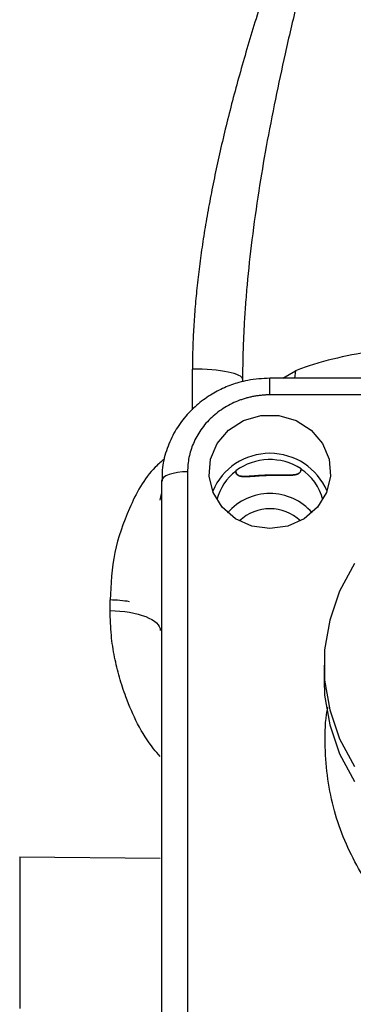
# Model space of a CAD drawing. Header units: inches. Extents: x 0.3 to 33.9, y 0.2 to 21.7.
# Tile 6 of 21: x 7.785 to 8.556, y 10.515 to 12.787. Entities that reach past the tile are written whole.
import ezdxf

# ---------------------------------------------------------------- set-up
doc = ezdxf.new("R2010")
doc.units = ezdxf.units.IN
doc.header["$MEASUREMENT"] = 0
doc.layers.add('SLD-0', color=7, linetype='Continuous', lineweight=25)
doc.styles.add('SLDTEXTSTYLE1', font='TXT', dxfattribs={"width": 0.605})
doc.dimstyles.new('SLDDIMSTYLE0', dxfattribs={"dimtxt": 0.222453, "dimasz": 0.13, "dimexe": 0, "dimexo": 0.0625, "dimgap": 0.055613, "dimtad": 0, "dimtih": 1, "dimtoh": 1, "dimrnd": 1e-09, "dimzin": 12, "dimdsep": 46, "dimtxsty": 'SLDTEXTSTYLE1', "dimsah": 1, "dimcen": 0.09, "dimadec": 0, "dimazin": 3, "dimtfac": 1, "dimtofl": 0, "dimtmove": 0, "dimatfit": 3, "dimfxl": 0, "dimfrac": 2, "dimtolj": 1, "dimtzin": 12, "dimarcsym": 0})
doc.dimstyles.new('SLDDIMSTYLE1', dxfattribs={"dimtxt": 0.222453, "dimasz": 0.13, "dimexe": 0, "dimexo": 0.0625, "dimgap": 0.055613, "dimtad": 0, "dimtih": 1, "dimtoh": 1, "dimrnd": 1e-09, "dimzin": 4, "dimdsep": 46, "dimtxsty": 'SLDTEXTSTYLE1', "dimsah": 1, "dimcen": 0.09, "dimadec": 0, "dimazin": 1, "dimtfac": 1, "dimtofl": 0, "dimtmove": 0, "dimatfit": 3, "dimfxl": 0, "dimfrac": 2, "dimtolj": 1, "dimtzin": 12, "dimarcsym": 0})

# ---------------------------------------------------------------- blocks, each defined once
blk = doc.blocks.new('_D_1')
at = {"layer": 'SLD-0'}
for p, q in [((10, 15.6478), (3.123, 15.6478)), ((3.248, 15.6478), (3.248, 11.7404)), ((2.9934, 11.3839), (2.917, 11.3839)), ((2.917, 11.3839), (2.917, 11.0423)), ((3.5026, 11.3839), (3.579, 11.3839)), ((3.579, 11.3839), (3.579, 11.0423)), ((2.917, 11.0423), (2.9934, 11.0423)), ((3.579, 11.0423), (3.5026, 11.0423)), ((3.248, 7.1032), (3.248, 10.9914)), ((8.7337, 7.1032), (3.123, 7.1032))]:
    blk.add_line(p, q, dxfattribs=at)
for points in [[(3.248, 15.6478), (3.228, 15.5178), (3.268, 15.5178)], [(3.248, 7.1032), (3.268, 7.2332), (3.228, 7.2332)]]:
    blk.add_solid(points, dxfattribs=at)
at = {"layer": 'SLD-0', "char_height": 0.22917, "attachment_point": 1, "style": 'SLDTEXTSTYLE1'}
for s, insert in [('8.54', (2.9509, 11.7303)), ('217', (2.9934, 11.3377))]:
    blk.add_mtext(s, dxfattribs=dict(at, insert=insert))
blk = doc.blocks.new('_D_2')
at = {"layer": 'SLD-0'}
for p, q in [((10, 15.6478), (4.3041, 15.6478)), ((4.4291, 15.6478), (4.4291, 12.6762)), ((4.0472, 12.3197), (3.9708, 12.3197)), ((3.9708, 12.3197), (3.9708, 11.9781)), ((4.811, 12.3197), (4.8874, 12.3197)), ((4.8874, 12.3197), (4.8874, 11.9781)), ((3.9708, 11.9781), (4.0472, 11.9781)), ((4.8874, 11.9781), (4.811, 11.9781)), ((4.4291, 8.3432), (4.4291, 11.9272)), ((7.56, 8.3432), (4.3041, 8.3432))]:
    blk.add_line(p, q, dxfattribs=at)
for points in [[(4.4291, 15.6478), (4.4091, 15.5178), (4.4491, 15.5178)], [(4.4291, 8.3432), (4.4491, 8.4732), (4.4091, 8.4732)]]:
    blk.add_solid(points, dxfattribs=at)
at = {"layer": 'SLD-0', "char_height": 0.22917, "attachment_point": 1, "style": 'SLDTEXTSTYLE1'}
for s, insert in [('7.30', (4.132, 12.6661)), ('185.5', (4.0472, 12.2735))]:
    blk.add_mtext(s, dxfattribs=dict(at, insert=insert))
blk = doc.blocks.new('_D_3')
at = {"layer": 'SLD-0'}
for p, q in [((4.8671, 12.0532), (4.8671, 18.956)), ((10.05, 15.6978), (10.05, 18.956)), ((7.0676, 18.849), (6.9912, 18.849)), ((6.9912, 18.849), (6.9912, 18.5074)), ((7.8315, 18.849), (7.9079, 18.849)), ((7.9079, 18.849), (7.9079, 18.5074)), ((4.8671, 18.831), (6.8639, 18.831)), ((10.05, 18.831), (8.0352, 18.831)), ((6.9912, 18.5074), (7.0676, 18.5074)), ((7.9079, 18.5074), (7.8315, 18.5074))]:
    blk.add_line(p, q, dxfattribs=at)
for points in [[(4.8671, 18.831), (4.9971, 18.811), (4.9971, 18.851)], [(10.05, 18.831), (9.92, 18.851), (9.92, 18.811)]]:
    blk.add_solid(points, dxfattribs=at)
at = {"layer": 'SLD-0', "char_height": 0.22917, "attachment_point": 1, "style": 'SLDTEXTSTYLE1'}
for s, insert in [('5.18', (7.1525, 19.1954)), ('131.6', (7.0676, 18.8028))]:
    blk.add_mtext(s, dxfattribs=dict(at, insert=insert))

msp = doc.modelspace()

# ---------------------------------------------------------------- linework, layer by layer
at = {"color": 8, "linetype": 'Continuous', "lineweight": 25}
for p, q in [((8.1841, 11.8871), (8.1841, 11.981)), ((8.393, 11.9597), (8.422, 11.9768)), ((8.422, 11.9768), (8.42, 11.9597)), ((8.363, 11.9212), (8.363, 11.9597)), ((8.738, 11.9212), (8.363, 11.9212)), ((7.7855, 10.8554), (8.11, 10.852))]:
    msp.add_line(p, q, dxfattribs=at)
at = {"color": 7, "linetype": 'Continuous', "lineweight": 25}
for p, q in [((8.3, 11.9576), (8.3, 11.9518)), ((8.738, 11.9597), (8.363, 11.9597)), ((8.4349, 11.7508), (8.4343, 11.7501)), ((8.173, 11.7438), (8.173, 10.3434)), ((8.2851, 11.7455), (8.2844, 11.7462)), ((8.113, 11.7223), (8.113, 10.3219)), ((8.11, 11.678), (8.113, 11.6926)), ((7.9941, 11.4234), (7.9941, 11.4479)), ((8.488, 11.2978), (8.488, 11.2631))]:
    msp.add_line(p, q, dxfattribs=at)
at = {"color": 7, "linetype": 'Continuous', "lineweight": 25, "flags": 128}
for points in [[(8.363, 11.6126), (8.3215, 11.6185), (8.2838, 11.6354), (8.2531, 11.662), (8.2322, 11.6959), (8.2229, 11.734), (8.226, 11.773), (8.2413, 11.8094), (8.2674, 11.84), (8.302, 11.862), (8.342, 11.8735), (8.3839, 11.8735), (8.4239, 11.862), (8.4585, 11.84), (8.4846, 11.8094), (8.4999, 11.773), (8.5031, 11.734), (8.4937, 11.6959), (8.4728, 11.662), (8.4421, 11.6354), (8.4044, 11.6185), (8.363, 11.6126)], [(8.173, 11.7438), (8.1613, 11.7434), (8.15, 11.7422), (8.1396, 11.7402), (8.1305, 11.7375), (8.1231, 11.7343), (8.1175, 11.7305), (8.1141, 11.7265), (8.113, 11.7223)], [(8.558, 11.5319), (8.524, 11.4682), (8.501, 11.4014), (8.4894, 11.3326), (8.4894, 11.2631), (8.501, 11.1943), (8.524, 11.1274), (8.558, 11.0637)], [(8.488, 11.2631), (8.4894, 11.2284), (8.501, 11.1596), (8.524, 11.0927), (8.558, 11.029)]]:
    msp.add_lwpolyline(points, dxfattribs=at)
at = {"color": 7, "linetype": 'Continuous', "lineweight": 25}
for centre, radius, start, end in [((8.363, 11.643), 0.1434, 22.9822, 157.0178), ((8.363, 11.6389), 0.133, 57.2935, 126.2087), ((8.3723, 11.652), 0.116, 13.4616, 57.6869), ((8.3528, 11.6524), 0.1151, 126.0511, 166.6519), ((8.363, 11.5636), 0.1299, 41.3382, 138.6618), ((8.363, 11.556), 0.1024, 46.5538, 133.4462)]:
    msp.add_arc(centre, radius, start, end, dxfattribs=at)
for points, knots in [([(8.6667, 13.6543), (8.6622, 13.6441), (8.6533, 13.6238), (8.6401, 13.5935), (8.6271, 13.5635), (8.6144, 13.5339), (8.6019, 13.5046), (8.5896, 13.4756), (8.5776, 13.4471), (8.5658, 13.4188), (8.5543, 13.391), (8.543, 13.3635), (8.5319, 13.3364), (8.5211, 13.3097), (8.5105, 13.2833), (8.5001, 13.2574), (8.49, 13.2319), (8.4802, 13.2068), (8.4705, 13.182), (8.4611, 13.1577), (8.4519, 13.1338), (8.443, 13.1104), (8.4343, 13.0873), (8.4259, 13.0647), (8.4177, 13.0425), (8.4097, 13.0207), (8.4019, 12.9994), (8.3944, 12.9785), (8.3872, 12.958), (8.3801, 12.938), (8.3734, 12.9184), (8.3668, 12.8992), (8.3605, 12.8805), (8.3544, 12.8623), (8.3437, 12.8294), (8.3286, 12.7821), (8.31, 12.7205), (8.2927, 12.66), (8.2766, 12.6006), (8.2618, 12.5424), (8.2483, 12.4853), (8.2361, 12.4294), (8.2252, 12.3748), (8.2155, 12.3213), (8.2072, 12.269), (8.2001, 12.218), (8.1943, 12.1682), (8.1898, 12.1196), (8.1866, 12.0723), (8.1845, 12.0262), (8.1843, 11.9959), (8.1841, 11.981)], [0, 0, 0, 0, 0.019824, 0.039356, 0.058597, 0.077547, 0.096206, 0.114575, 0.132653, 0.150441, 0.167939, 0.185146, 0.202064, 0.218691, 0.235029, 0.251078, 0.266838, 0.282308, 0.297489, 0.312381, 0.326985, 0.3413, 0.355327, 0.369066, 0.382516, 0.395679, 0.408554, 0.421142, 0.433443, 0.445456, 0.457183, 0.468623, 0.479777, 0.490645, 0.501226, 0.538314, 0.574568, 0.609996, 0.644605, 0.678405, 0.711405, 0.743616, 0.775046, 0.80571, 0.835617, 0.864782, 0.893218, 0.920942, 0.947968, 0.974314, 1, 1, 1, 1]), ([(8.6667, 13.6543), (8.6625, 13.6411), (8.6541, 13.6153), (8.6419, 13.5771), (8.6302, 13.5403), (8.6189, 13.5047), (8.6082, 13.4705), (8.5979, 13.4376), (8.5881, 13.4061), (8.5789, 13.3759), (8.5701, 13.3472), (8.5618, 13.3198), (8.554, 13.2939), (8.5467, 13.2693), (8.5201, 13.1795), (8.478, 13.032), (8.4314, 12.8522), (8.3986, 12.7124), (8.3751, 12.6027), (8.3546, 12.4971), (8.3363, 12.3887), (8.3213, 12.2824), (8.3118, 12.1947), (8.3065, 12.1298), (8.3035, 12.0849), (8.3015, 12.0413), (8.3002, 11.999), (8.3, 11.9713), (8.3, 11.9576)], [0, 0, 0, 0, 0.024774, 0.048652, 0.071634, 0.09372, 0.114911, 0.135206, 0.154605, 0.173108, 0.190715, 0.207427, 0.223243, 0.238164, 0.252188, 0.386662, 0.503956, 0.570973, 0.631657, 0.694917, 0.753569, 0.818032, 0.876673, 0.902835, 0.928246, 0.952909, 0.976826, 1, 1, 1, 1]), ([(8.5849, 12.0191), (8.5564, 12.0147), (8.5259, 12.0085), (8.4829, 11.9973), (8.469, 11.9932), (8.4498, 11.987), (8.4437, 11.9849), (8.4321, 11.9806), (8.4268, 11.9786), (8.422, 11.9768)], [0, 0, 0, 0, 0.5, 0.5, 0.75, 0.75, 0.875, 0.875, 1, 1, 1, 1]), ([(8.363, 11.9597), (8.3458, 11.9588), (8.3216, 11.9575), (8.2866, 11.9489), (8.2573, 11.9384), (8.2244, 11.921), (8.1928, 11.8977), (8.1641, 11.8682), (8.1401, 11.8328), (8.1228, 11.7922), (8.1134, 11.7545), (8.114, 11.7308), (8.1142, 11.7223)], [0, 0, 0, 0, 0.1315813, 0.1863494, 0.2771137, 0.3719701, 0.4743137, 0.5819599, 0.6942595, 0.8109291, 0.9321184, 1, 1, 1, 1]), ([(8.363, 11.9212), (8.36, 11.9212), (8.354, 11.9211), (8.345, 11.9205), (8.3361, 11.9195), (8.3273, 11.9181), (8.3186, 11.9164), (8.31, 11.9143), (8.3014, 11.9117), (8.2898, 11.9077), (8.2754, 11.9016), (8.2587, 11.8925), (8.243, 11.8817), (8.2284, 11.8695), (8.2152, 11.8559), (8.2037, 11.8412), (8.194, 11.8256), (8.1862, 11.8096), (8.1802, 11.7934), (8.176, 11.7771), (8.1734, 11.7606), (8.1731, 11.7494), (8.173, 11.7438)], [0, 0, 0, 0, 0.030234, 0.060268, 0.09017, 0.120006, 0.149845, 0.179753, 0.209799, 0.240047, 0.304325, 0.368671, 0.434317, 0.500033, 0.565678, 0.631394, 0.695671, 0.760018, 0.82027, 0.879992, 0.939722, 1, 1, 1, 1]), ([(8.4349, 11.7508), (8.4348, 11.75), (8.4348, 11.7483), (8.4342, 11.7461), (8.4334, 11.7441), (8.4322, 11.7424), (8.4299, 11.7401), (8.4255, 11.7378), (8.4187, 11.7366), (8.412, 11.7361), (8.4062, 11.736), (8.3997, 11.736), (8.3924, 11.7361), (8.3846, 11.7362), (8.3763, 11.7362), (8.3676, 11.7362), (8.3618, 11.736), (8.3588, 11.736)], [0, 0, 0, 0, 0.0506083, 0.1007489, 0.1505929, 0.200314, 0.2500876, 0.377202, 0.500294, 0.5633778, 0.625632, 0.6888314, 0.7503158, 0.8143813, 0.8766334, 0.9381381, 1, 1, 1, 1]), ([(8.4343, 11.7501), (8.4343, 11.7496), (8.4343, 11.7492), (8.4342, 11.7488), (8.4342, 11.7484), (8.4342, 11.748), (8.4341, 11.7477), (8.434, 11.747), (8.4339, 11.7463), (8.4337, 11.7456), (8.4336, 11.7453), (8.4335, 11.745), (8.4334, 11.7447), (8.4331, 11.744), (8.4328, 11.7434), (8.4325, 11.7429), (8.4323, 11.7426), (8.4321, 11.7423), (8.4319, 11.7421), (8.4316, 11.7416), (8.4311, 11.7411), (8.4306, 11.7406), (8.4304, 11.7404), (8.4301, 11.7402), (8.4299, 11.74), (8.4293, 11.7395), (8.4287, 11.7391), (8.4281, 11.7388), (8.4278, 11.7386), (8.4275, 11.7384), (8.4271, 11.7383), (8.4265, 11.738), (8.4257, 11.7377), (8.425, 11.7374), (8.4246, 11.7373), (8.4242, 11.7371), (8.4238, 11.737), (8.4229, 11.7368), (8.422, 11.7366), (8.4211, 11.7364), (8.4206, 11.7363), (8.4201, 11.7362), (8.4196, 11.7361), (8.4185, 11.7359), (8.4175, 11.7358), (8.4163, 11.7357), (8.4158, 11.7356), (8.4152, 11.7355), (8.4146, 11.7355), (8.4134, 11.7354), (8.4122, 11.7353), (8.4109, 11.7353), (8.4103, 11.7352), (8.4096, 11.7352), (8.4089, 11.7352), (8.4076, 11.7352), (8.4062, 11.7351), (8.4048, 11.7351), (8.4041, 11.7351), (8.4034, 11.7351), (8.4027, 11.7351), (8.4011, 11.7351), (8.3995, 11.7351), (8.3979, 11.7351), (8.3971, 11.7351), (8.3962, 11.7351), (8.3953, 11.7351), (8.3936, 11.7351), (8.3918, 11.7352), (8.39, 11.7352), (8.3891, 11.7352), (8.3881, 11.7352), (8.3872, 11.7352), (8.3858, 11.7352), (8.3844, 11.7352), (8.3829, 11.7353), (8.3825, 11.7353), (8.382, 11.7353), (8.3815, 11.7353), (8.3805, 11.7353), (8.3796, 11.7353), (8.3786, 11.7353), (8.3781, 11.7353), (8.3776, 11.7353), (8.3771, 11.7353), (8.3761, 11.7353), (8.3751, 11.7353), (8.3742, 11.7353), (8.3737, 11.7353), (8.3732, 11.7353), (8.3727, 11.7353), (8.3717, 11.7353), (8.3707, 11.7353), (8.3696, 11.7352), (8.3691, 11.7352), (8.3686, 11.7352), (8.3681, 11.7352), (8.3671, 11.7352), (8.366, 11.7352), (8.365, 11.7352), (8.3644, 11.7352), (8.3639, 11.7352), (8.3634, 11.7351), (8.3623, 11.7351), (8.3612, 11.7351), (8.3601, 11.7351), (8.3597, 11.735), (8.3593, 11.735), (8.3589, 11.735)], [-1.570796, -1.570796, -1.570796, -1.570796, -1.534744, -1.534744, -1.534744, -1.501711, -1.501711, -1.501711, -1.435646, -1.435646, -1.435646, -1.402613, -1.402613, -1.402613, -1.336533, -1.336533, -1.336533, -1.303486, -1.303486, -1.303486, -1.237392, -1.237392, -1.237392, -1.204346, -1.204346, -1.204346, -1.138252, -1.138252, -1.138252, -1.105205, -1.105205, -1.105205, -1.039111, -1.039111, -1.039111, -1.006064, -1.006064, -1.006064, -0.938162, -0.938162, -0.938162, -0.903306, -0.903306, -0.903306, -0.833594, -0.833594, -0.833594, -0.798738, -0.798738, -0.798738, -0.729027, -0.729027, -0.729027, -0.694171, -0.694171, -0.694171, -0.624459, -0.624459, -0.624459, -0.589603, -0.589603, -0.589603, -0.516605, -0.516605, -0.516605, -0.478463, -0.478463, -0.478463, -0.402179, -0.402179, -0.402179, -0.364037, -0.364037, -0.364037, -0.306824, -0.306824, -0.306824, -0.287753, -0.287753, -0.287753, -0.24961, -0.24961, -0.24961, -0.230539, -0.230539, -0.230539, -0.192397, -0.192397, -0.192397, -0.173326, -0.173326, -0.173326, -0.135184, -0.135184, -0.135184, -0.116113, -0.116113, -0.116113, -0.076591, -0.076591, -0.076591, -0.056139, -0.056139, -0.056139, -0.015237, -0.015237, -0.015237, 0, 0, 0, 0]), ([(8.3588, 11.736), (8.3572, 11.7359), (8.3538, 11.7358), (8.3488, 11.7356), (8.3439, 11.7353), (8.3391, 11.735), (8.3344, 11.7347), (8.3298, 11.7343), (8.322, 11.7338), (8.3117, 11.733), (8.3013, 11.7328), (8.2934, 11.7338), (8.2864, 11.7371), (8.2845, 11.742), (8.2844, 11.7462), (8.2844, 11.7462)], [0, 0, 0, 0, 0.035614, 0.070956, 0.106233, 0.141654, 0.177425, 0.213747, 0.25081, 0.372738, 0.500141, 0.622906, 0.749699, 0.999535, 1, 1, 1, 1]), ([(8.3589, 11.735), (8.3587, 11.735), (8.3586, 11.735), (8.3585, 11.735), (8.3574, 11.735), (8.3563, 11.7349), (8.3552, 11.7349), (8.3546, 11.7349), (8.3541, 11.7349), (8.3536, 11.7348), (8.3525, 11.7348), (8.3514, 11.7347), (8.3503, 11.7347), (8.3498, 11.7347), (8.3492, 11.7346), (8.3487, 11.7346), (8.3476, 11.7346), (8.3466, 11.7345), (8.3455, 11.7344), (8.345, 11.7344), (8.3444, 11.7344), (8.3439, 11.7344), (8.3428, 11.7343), (8.3418, 11.7342), (8.3407, 11.7342), (8.3402, 11.7341), (8.3397, 11.7341), (8.3392, 11.7341), (8.3381, 11.734), (8.3371, 11.7339), (8.3361, 11.7339), (8.3356, 11.7338), (8.3351, 11.7338), (8.3346, 11.7338), (8.3336, 11.7337), (8.3326, 11.7336), (8.3316, 11.7336), (8.3311, 11.7335), (8.3306, 11.7335), (8.3301, 11.7334), (8.3286, 11.7333), (8.3272, 11.7332), (8.3259, 11.7331), (8.3249, 11.7331), (8.324, 11.733), (8.3232, 11.7329), (8.3218, 11.7328), (8.3205, 11.7328), (8.3193, 11.7327), (8.3188, 11.7326), (8.3184, 11.7326), (8.318, 11.7326), (8.3172, 11.7325), (8.3163, 11.7325), (8.3155, 11.7324), (8.3151, 11.7324), (8.3147, 11.7324), (8.3143, 11.7324), (8.3131, 11.7323), (8.312, 11.7322), (8.3109, 11.7322), (8.3101, 11.7322), (8.3094, 11.7321), (8.3087, 11.7321), (8.3072, 11.7321), (8.3058, 11.7321), (8.3045, 11.7321), (8.3039, 11.7321), (8.3032, 11.7321), (8.3026, 11.7322), (8.3014, 11.7322), (8.3003, 11.7323), (8.2992, 11.7324), (8.2987, 11.7325), (8.2982, 11.7325), (8.2978, 11.7326), (8.2968, 11.7327), (8.2959, 11.7329), (8.295, 11.7331), (8.2946, 11.7332), (8.2942, 11.7333), (8.2938, 11.7334), (8.293, 11.7337), (8.2923, 11.734), (8.2916, 11.7343), (8.2913, 11.7344), (8.2909, 11.7346), (8.2906, 11.7348), (8.29, 11.7352), (8.2894, 11.7356), (8.2889, 11.736), (8.2886, 11.7362), (8.2884, 11.7364), (8.2881, 11.7367), (8.2877, 11.7372), (8.2873, 11.7377), (8.2869, 11.7382), (8.2868, 11.7385), (8.2866, 11.7387), (8.2865, 11.739), (8.2862, 11.7396), (8.2859, 11.7402), (8.2857, 11.7408), (8.2856, 11.7412), (8.2855, 11.7415), (8.2855, 11.7418), (8.2853, 11.7425), (8.2852, 11.7432), (8.2851, 11.744), (8.2851, 11.7443), (8.2851, 11.7447), (8.2851, 11.7451), (8.2851, 11.7452), (8.2851, 11.7454), (8.2851, 11.7455)], [0, 0, 0, 0, 0.005215, 0.005215, 0.005215, 0.046117, 0.046117, 0.046117, 0.066568, 0.066568, 0.066568, 0.107471, 0.107471, 0.107471, 0.127922, 0.127922, 0.127922, 0.168825, 0.168825, 0.168825, 0.189276, 0.189276, 0.189276, 0.230179, 0.230179, 0.230179, 0.25063, 0.25063, 0.25063, 0.291533, 0.291533, 0.291533, 0.311984, 0.311984, 0.311984, 0.352887, 0.352887, 0.352887, 0.373338, 0.373338, 0.373338, 0.433201, 0.433201, 0.433201, 0.472612, 0.472612, 0.472612, 0.531729, 0.531729, 0.531729, 0.551434, 0.551434, 0.551434, 0.590845, 0.590845, 0.590845, 0.610551, 0.610551, 0.610551, 0.669668, 0.669668, 0.669668, 0.709079, 0.709079, 0.709079, 0.787901, 0.787901, 0.787901, 0.827312, 0.827312, 0.827312, 0.902327, 0.902327, 0.902327, 0.93793, 0.93793, 0.93793, 1.009137, 1.009137, 1.009137, 1.044741, 1.044741, 1.044741, 1.115948, 1.115948, 1.115948, 1.151552, 1.151552, 1.151552, 1.222759, 1.222759, 1.222759, 1.258362, 1.258362, 1.258362, 1.327224, 1.327224, 1.327224, 1.360483, 1.360483, 1.360483, 1.427, 1.427, 1.427, 1.460259, 1.460259, 1.460259, 1.526776, 1.526776, 1.526776, 1.560035, 1.560035, 1.560035, 1.570796, 1.570796, 1.570796, 1.570796]), ([(7.7855, 10.8554), (7.7855, 10.8515), (7.7855, 10.8437), (7.7855, 10.8317), (7.7855, 10.8195), (7.7855, 10.8071), (7.7855, 10.7945), (7.7855, 10.7817), (7.7855, 10.7688), (7.7855, 10.7557), (7.7855, 10.7425), (7.7855, 10.7291), (7.7855, 10.7156), (7.7855, 10.702), (7.7855, 10.6882), (7.7855, 10.6744), (7.7855, 10.6605), (7.7855, 10.6465), (7.7855, 10.6325), (7.7855, 10.6184), (7.7855, 10.6042), (7.7855, 10.5901), (7.7855, 10.5759), (7.7855, 10.5617), (7.7855, 10.5475), (7.7855, 10.5334), (7.7855, 10.5192), (7.7855, 10.5099), (7.7855, 10.5052)], [0, 0, 0, 0, 0.038464, 0.076927, 0.115391, 0.153855, 0.19232, 0.230785, 0.26925, 0.307713, 0.346176, 0.384637, 0.423097, 0.461555, 0.500012, 0.538469, 0.576927, 0.615385, 0.653846, 0.692307, 0.730769, 0.769232, 0.807695, 0.846157, 0.884619, 0.92308, 0.96154, 1, 1, 1, 1])]:
    msp.add_open_spline(points, degree=3, knots=knots, dxfattribs=at)
for points in [[(8.3, 11.9576), (8.3, 11.9636), (8.2752, 11.9755), (8.2148, 11.9808), (8.1841, 11.981)], [(7.9941, 11.4234), (8.0248, 11.423), (8.0852, 11.4127), (8.11, 11.3894), (8.11, 11.3777)]]:
    msp.add_open_spline(points, degree=3, dxfattribs=at)
at = {"color": 8, "linetype": 'Continuous', "lineweight": 25}
for points, knots in [([(8.12, 11.7737), (8.1127, 11.7675), (8.0762, 11.7365), (8.0368, 11.6607), (7.9998, 11.5567), (7.9961, 11.4847), (7.9941, 11.4479)], [0, 0, 0, 0, 0.0783559, 0.3872421, 0.6866606, 1, 1, 1, 1]), ([(8.11, 11.0866), (8.1048, 11.0926), (8.0693, 11.1331), (8.0394, 11.1964), (8.015, 11.2693), (8.0038, 11.3167), (7.9957, 11.3681), (7.9947, 11.4043), (7.9941, 11.4234)], [0, 0, 0, 0, 0.064471, 0.439393, 0.571137, 0.703462, 0.843346, 1, 1, 1, 1]), ([(9.113, 10.5179), (9.0945, 10.5183), (9.0565, 10.5193), (8.9981, 10.5273), (8.9357, 10.5415), (8.8704, 10.5639), (8.8032, 10.5957), (8.7421, 10.6343), (8.6885, 10.6775), (8.6417, 10.7241), (8.5993, 10.7767), (8.5617, 10.8363), (8.531, 10.901), (8.4999, 10.9945), (8.4885, 11.0932), (8.4908, 11.1708), (8.4963, 11.1978), (8.4968, 11.2005)], [0, 0, 0, 0, 0.051056, 0.105529, 0.163412, 0.228744, 0.298202, 0.37173, 0.432876, 0.49425, 0.561048, 0.628092, 0.699356, 0.770822, 0.91822, 0.99208, 1, 1, 1, 1])]:
    msp.add_open_spline(points, degree=3, knots=knots, dxfattribs=at)
msp.add_open_spline([(8.0387, 11.444), (8.0247, 11.4463), (8.0095, 11.4477), (7.9941, 11.4479)], degree=3, dxfattribs=at)

# ---------------------------------------------------------------- dimensions: what is measured, and where the dimension line sits
at = {"layer": 'SLD-0'}
for base, p1, p2, angle, dimstyle, picture, middle in [((10.05, 18.831), (4.8671, 12.0032), (10.05, 15.6478), 360, 'SLDDIMSTYLE0', '_D_3', (7.4495, 18.831)), ((3.248, 7.1032), (10.05, 15.6478), (8.7837, 7.1032), 90, 'SLDDIMSTYLE0', '_D_1', (3.248, 11.3659)), ((4.4291, 8.3432), (10.05, 15.6478), (7.61, 8.3432), 90, 'SLDDIMSTYLE1', '_D_2', (4.4291, 12.3017))]:
    dim = msp.add_linear_dim(base=base, p1=p1, p2=p2, angle=angle, dimstyle=dimstyle, dxfattribs=at)
    dim.commit()
    dim.dimension.update_dxf_attribs({"geometry": picture, "text_midpoint": middle, "dimtype": 160})

doc.saveas('drawing.dxf')
